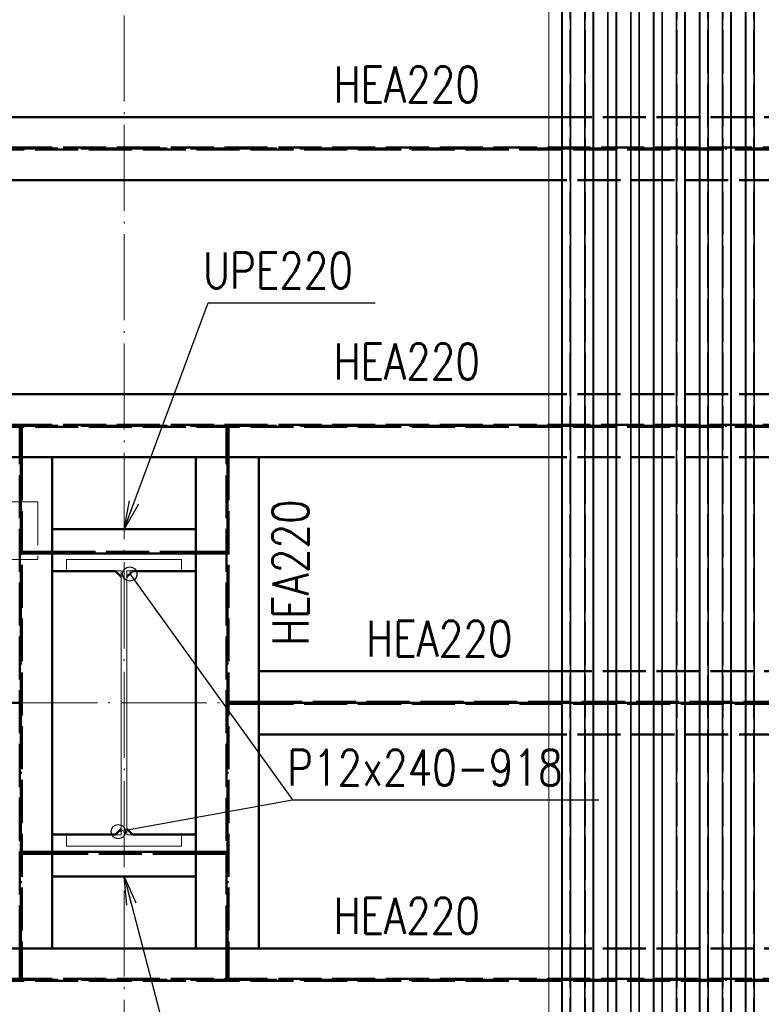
# Paper-space layout 'Layout1' of a CAD drawing. Extents: x -2 to 1033, y -36 to 596.
# Tile 21 of 69: x 358 to 410, y 403 to 472. Entities that reach past the tile are written whole.
import ezdxf

# ---------------------------------------------------------------- set-up
doc = ezdxf.new("R2010")
doc.units = 0
for name, pattern in [('ACAD_ISO02W100', [15, 12, -3]), ('ACAD_ISO04W100', [30.5, 24, -3, 0.5, -3]), ('HP_01_CER_B', [8, 5, -1, 1, -1])]:
    doc.linetypes.add(name, pattern=pattern)
for name, color, linetype, lineweight in [('SS_1.ET-HALA_TaO-RASTR', 7, 'HP_01_CER_B', 13), ('SS_1.ET-HALA_TaO-SLOUP', 9, 'CONTINUOUS', 13), ('SS_2.ET-HALA_TaO-MOULDSHOP-JD-JERAB_3t', 9, 'CONTINUOUS', 13), ('SS_2.ET-HALA_TaO-MOULDSHOP-PODLAH.NOSNIK', 160, 'CONTINUOUS', 50), ('SS_2.ET-HALA_TaO-MOULDSHOP-TRAPEZ.PLECH', 153, 'CONTINUOUS', 18), ('SS_POPIS_PROFILU', 13, 'CONTINUOUS', 25)]:
    doc.layers.add(name, color=color, linetype=linetype, lineweight=lineweight)
doc.styles.add('romans.shx', font='romans.shx', dxfattribs={"height": 5})

psp = doc.layouts.get("Layout1")

# ---------------------------------------------------------------- linework, layer by layer
at = {"layer": 'SS_1.ET-HALA_TaO-RASTR', "linetype": 'ACAD_ISO04W100', "ltscale": 0.25}
for p, q in [((365.5067, 290.7065), (365.5067, 542.5452)), ((29.7772, 424.1622), (477.0728, 424.1621))]:
    psp.add_line(p, q, dxfattribs=at)
at = {"layer": 'SS_1.ET-HALA_TaO-SLOUP', "color": 5, "linetype": 'Continuous', "ltscale": 0.25}
for p, q in [((369.5067, 434.1621), (361.5067, 434.1621)), ((361.5067, 434.1621), (361.5067, 433.3621)), ((369.5067, 433.3621), (369.5067, 434.1621)), ((361.5067, 433.3621), (365.3067, 433.3621)), ((365.3067, 433.3621), (365.3067, 414.9621)), ((365.7067, 433.3621), (369.5067, 433.3621)), ((365.7067, 414.9621), (365.7067, 433.3621)), ((365.3067, 414.9621), (361.5067, 414.9621)), ((361.5067, 414.9621), (361.5067, 414.1621)), ((369.5067, 414.9621), (365.7067, 414.9621)), ((369.5067, 414.1621), (369.5067, 414.9621)), ((361.5067, 414.1621), (369.5067, 414.1621))]:
    psp.add_line(p, q, dxfattribs=at)
at = {"layer": 'SS_2.ET-HALA_TaO-MOULDSHOP-JD-JERAB_3t', "color": 252, "linetype": 'ACAD_ISO02W100', "ltscale": 0.25}
for p, q in [((359.5067, 438.1621), (356.1067, 438.1621)), ((359.5067, 438.1621), (359.5067, 434.1621)), ((359.5067, 434.1621), (356.1067, 434.1621))]:
    psp.add_line(p, q, dxfattribs=at)
at = {"layer": 'SS_2.ET-HALA_TaO-MOULDSHOP-PODLAH.NOSNIK', "color": 1, "linetype": 'Continuous', "ltscale": 0.25}
for p, q in [((335.0067, 465.0021), (395.1067, 465.0021)), ((395.1067, 460.6021), (335.0067, 460.6021)), ((395.1067, 445.6821), (335.0067, 445.6821)), ((395.1067, 441.2821), (335.0067, 441.2821)), ((360.5067, 407.0421), (360.5067, 441.2821)), ((370.5067, 407.0421), (370.5067, 441.2821)), ((374.9067, 407.0421), (374.9067, 441.2821)), ((370.5067, 436.2621), (360.5067, 436.2621)), ((360.5067, 434.5621), (370.5067, 434.5621)), ((364.9067, 433.3421), (360.5067, 433.3421)), ((365.3067, 432.9421), (364.9067, 433.3421)), ((366.1067, 433.3421), (365.7067, 432.9421)), ((370.5067, 433.3421), (366.1067, 433.3421)), ((374.9067, 426.3621), (395.1067, 426.3621)), ((395.1067, 421.9621), (374.9067, 421.9621)), ((364.9067, 414.9821), (365.3067, 415.3821)), ((365.7067, 415.3821), (366.1067, 414.9821)), ((360.5067, 414.9821), (364.9067, 414.9821)), ((366.1067, 414.9821), (370.5067, 414.9821)), ((370.5067, 413.7621), (360.5067, 413.7621)), ((360.5067, 412.0621), (370.5067, 412.0621)), ((335.0067, 407.0421), (395.1067, 407.0421))]:
    psp.add_line(p, q, dxfattribs=at)
at = {"layer": 'SS_2.ET-HALA_TaO-MOULDSHOP-PODLAH.NOSNIK', "color": 3, "linetype": 'ACAD_ISO02W100', "ltscale": 0.25}
for p, q in [((395.1067, 465.0021), (415.1067, 465.0021)), ((335.0067, 462.8721), (437.3067, 462.8721)), ((437.3067, 462.7321), (335.0067, 462.7321)), ((415.1067, 460.6021), (395.1067, 460.6021)), ((415.1067, 445.6821), (395.1067, 445.6821)), ((335.0067, 443.5521), (437.3067, 443.5521)), ((437.3067, 443.4121), (335.0067, 443.4121)), ((358.2367, 441.3821), (358.2367, 443.4121)), ((358.3767, 443.4121), (358.3767, 441.3821)), ((372.6367, 441.3821), (372.6367, 443.4121)), ((372.7767, 443.4121), (372.7767, 441.3821)), ((358.3767, 441.3821), (358.2367, 441.3821)), ((358.2367, 441.3114), (358.2367, 441.3821)), ((358.2367, 441.2821), (358.2367, 441.3114)), ((358.2367, 407.0421), (358.2367, 441.2821)), ((358.3767, 441.3821), (358.3767, 441.3114)), ((358.3767, 441.3114), (358.3767, 441.2821)), ((358.3767, 441.2821), (358.3767, 407.0421)), ((372.7767, 441.3821), (372.6367, 441.3821)), ((372.6367, 441.3114), (372.6367, 441.3821)), ((372.6367, 441.2821), (372.6367, 441.3114)), ((372.6367, 407.0421), (372.6367, 441.2821)), ((372.7767, 441.3821), (372.7767, 441.3114)), ((372.7767, 441.3114), (372.7767, 441.2821)), ((372.7767, 441.2821), (372.7767, 407.0421)), ((415.1067, 441.2821), (395.1067, 441.2821)), ((358.3767, 434.6921), (360.4067, 434.6921)), ((358.3767, 434.5621), (360.4067, 434.5621)), ((360.4067, 434.6921), (360.4774, 434.6921)), ((360.4067, 434.6921), (360.4067, 434.5621)), ((360.4067, 434.5621), (360.4774, 434.5621)), ((360.4774, 434.6921), (360.5067, 434.6921)), ((360.4774, 434.5621), (360.5067, 434.5621)), ((360.5067, 434.6921), (370.5067, 434.6921)), ((370.5067, 434.6921), (370.536, 434.6921)), ((370.5067, 434.5621), (370.536, 434.5621)), ((370.536, 434.6921), (370.6067, 434.6921)), ((370.536, 434.5621), (370.6067, 434.5621)), ((370.6067, 434.6921), (372.6367, 434.6921)), ((370.6067, 434.5621), (370.6067, 434.6921)), ((370.6067, 434.5621), (372.6367, 434.5621)), ((395.1067, 426.3621), (415.1067, 426.3621)), ((372.7767, 424.2321), (374.8067, 424.2321)), ((374.8067, 424.2321), (374.8774, 424.2321)), ((374.8067, 424.2321), (374.8067, 424.0921)), ((374.8774, 424.2321), (374.9067, 424.2321)), ((374.9067, 424.2321), (437.3067, 424.2321)), ((374.8067, 424.0921), (372.7767, 424.0921)), ((374.8774, 424.0921), (374.8067, 424.0921)), ((374.9067, 424.0921), (374.8774, 424.0921)), ((437.3067, 424.0921), (374.9067, 424.0921)), ((415.1067, 421.9621), (395.1067, 421.9621)), ((360.4067, 413.7621), (358.3767, 413.7621)), ((360.4067, 413.6321), (358.3767, 413.6321)), ((360.4774, 413.7621), (360.4067, 413.7621)), ((360.4067, 413.7621), (360.4067, 413.6321)), ((360.4774, 413.6321), (360.4067, 413.6321)), ((360.5067, 413.7621), (360.4774, 413.7621)), ((360.5067, 413.6321), (360.4774, 413.6321)), ((370.5067, 413.6321), (360.5067, 413.6321)), ((370.536, 413.7621), (370.5067, 413.7621)), ((370.536, 413.6321), (370.5067, 413.6321)), ((370.6067, 413.7621), (370.536, 413.7621)), ((370.6067, 413.6321), (370.536, 413.6321)), ((372.6367, 413.7621), (370.6067, 413.7621)), ((370.6067, 413.6321), (370.6067, 413.7621)), ((372.6367, 413.6321), (370.6067, 413.6321)), ((358.2367, 407.0129), (358.2367, 407.0421)), ((358.2367, 406.9421), (358.2367, 407.0129)), ((358.2367, 406.9421), (358.3767, 406.9421)), ((358.2367, 404.9122), (358.2367, 406.9421)), ((358.3767, 407.0421), (358.3767, 407.0129)), ((358.3767, 407.0129), (358.3767, 406.9421)), ((358.3767, 406.9421), (358.3767, 404.9122)), ((372.6367, 407.0129), (372.6367, 407.0421)), ((372.6367, 406.9421), (372.6367, 407.0129)), ((372.6367, 406.9421), (372.7767, 406.9421)), ((372.6367, 404.9122), (372.6367, 406.9421)), ((372.7767, 407.0421), (372.7767, 407.0129)), ((372.7767, 407.0129), (372.7767, 406.9421)), ((372.7767, 406.9421), (372.7767, 404.9122)), ((395.1067, 407.0421), (415.1067, 407.0421)), ((335.0067, 404.9121), (437.3067, 404.9121)), ((437.3067, 404.7721), (335.0067, 404.7721))]:
    psp.add_line(p, q, dxfattribs=at)
at = {"layer": 'SS_2.ET-HALA_TaO-MOULDSHOP-PODLAH.NOSNIK', "color": 7, "linetype": 'ACAD_ISO04W100', "ltscale": 0.25}
for p, q in [((332.0067, 462.8021), (440.3067, 462.8021)), ((332.0067, 443.4821), (440.3067, 443.4821)), ((358.3067, 404.8421), (358.3067, 443.4821)), ((372.7067, 404.8421), (372.7067, 443.4821)), ((358.3067, 434.5621), (372.7067, 434.5621)), ((332.0067, 424.1621), (358.3067, 424.1621)), ((372.7067, 424.1621), (440.3067, 424.1621)), ((358.3067, 413.7621), (372.7067, 413.7621)), ((332.0067, 404.8421), (440.3067, 404.8421))]:
    psp.add_line(p, q, dxfattribs=at)
at = {"layer": 'SS_2.ET-HALA_TaO-MOULDSHOP-TRAPEZ.PLECH', "color": 5, "linetype": 'Continuous', "ltscale": 0.25}
for p, q in [((395.1067, 522.7621), (395.1067, 325.5622)), ((395.9828, 522.7621), (395.9828, 325.5622)), ((396.0478, 522.7621), (396.0478, 325.5622)), ((396.5827, 522.7621), (396.5827, 325.5622)), ((396.6305, 522.7621), (396.6305, 325.5622)), ((397.5828, 522.7621), (397.5828, 325.5622)), ((397.6307, 522.7621), (397.6307, 325.5622)), ((398.1655, 522.7621), (398.1655, 325.5622)), ((398.2305, 522.7621), (398.2305, 325.5622)), ((399.1828, 522.7621), (399.1828, 325.5622)), ((399.2478, 522.7621), (399.2478, 325.5622)), ((399.7827, 522.7621), (399.7827, 325.5622)), ((399.8305, 522.7621), (399.8305, 325.5622)), ((400.7828, 522.7621), (400.7828, 325.5622)), ((400.8307, 522.7621), (400.8307, 325.5622)), ((401.3655, 522.7621), (401.3655, 325.5622)), ((401.4305, 522.7621), (401.4305, 325.5622)), ((402.3828, 522.7621), (402.3828, 325.5622)), ((402.4478, 522.7621), (402.4478, 325.5622)), ((402.9827, 522.7621), (402.9827, 325.5622)), ((403.0305, 522.7621), (403.0305, 325.5622)), ((403.9828, 522.7621), (403.9828, 325.5622)), ((404.0307, 522.7621), (404.0307, 325.5622)), ((404.5655, 522.7621), (404.5655, 325.5622)), ((404.6305, 522.7621), (404.6305, 325.5622)), ((405.5828, 522.7621), (405.5828, 325.5622)), ((405.6478, 522.7621), (405.6478, 325.5622)), ((406.1827, 522.7621), (406.1827, 325.5622)), ((406.2305, 522.7621), (406.2305, 325.5622)), ((407.1828, 522.7621), (407.1828, 325.5622)), ((407.2307, 522.7621), (407.2307, 325.5622)), ((407.7655, 522.7621), (407.7655, 325.5622)), ((407.8305, 522.7621), (407.8305, 325.5622)), ((408.7828, 522.7621), (408.7828, 325.5622)), ((408.8478, 522.7621), (408.8478, 325.5622)), ((409.3827, 522.7621), (409.3827, 325.5622)), ((409.4305, 522.7621), (409.4305, 325.5622))]:
    psp.add_line(p, q, dxfattribs=at)
at = {"layer": 'SS_2.ET-HALA_TaO-MOULDSHOP-TRAPEZ.PLECH', "color": 5, "linetype": 'ACAD_ISO02W100', "ltscale": 0.25}
for p, q in [((396.0307, 325.5622), (396.0307, 522.7621)), ((396.5655, 325.5622), (396.5655, 522.7621)), ((397.6478, 325.5622), (397.6478, 522.7621)), ((398.1827, 325.5622), (398.1827, 522.7621)), ((399.2307, 325.5622), (399.2307, 522.7621)), ((399.7655, 325.5622), (399.7655, 522.7621)), ((400.8478, 325.5622), (400.8478, 522.7621)), ((401.3827, 325.5622), (401.3827, 522.7621)), ((402.4307, 325.5622), (402.4307, 522.7621)), ((402.9655, 325.5622), (402.9655, 522.7621)), ((404.0478, 325.5622), (404.0478, 522.7621)), ((404.5827, 325.5622), (404.5827, 522.7621)), ((405.6307, 325.5622), (405.6307, 522.7621)), ((406.1655, 325.5622), (406.1655, 522.7621)), ((407.2478, 325.5622), (407.2478, 522.7621)), ((407.7827, 325.5622), (407.7827, 522.7621)), ((408.8307, 325.5622), (408.8307, 522.7621)), ((409.3655, 325.5622), (409.3655, 522.7621))]:
    psp.add_line(p, q, dxfattribs=at)
at = {"layer": 'SS_POPIS_PROFILU', "color": 0, "linetype": 'ByBlock'}
for p, q in [((365.5067, 436.2621), (365.8912, 438.2529)), ((365.5067, 436.2621), (366.2037, 438.1368)), ((366.5161, 438.0206), (365.5067, 436.2621)), ((365.6901, 410.0429), (365.5067, 412.0621)), ((365.5067, 412.0621), (366.3351, 410.2115)), ((365.5067, 412.0621), (366.0126, 410.1272))]:
    psp.add_line(p, q, dxfattribs=at)
at = {"layer": 'SS_POPIS_PROFILU', "color": 13}
for points in [[(365.5067, 436.2621), (371.3784, 452.0553), (382.9975, 452.0553)], [(365.9067, 433.1421), (377.2435, 417.3881), (398.5768, 417.3881)], [(365.1067, 415.1821), (377.2435, 417.3881), (398.5768, 417.3881)], [(365.5067, 412.0621), (369.463, 396.9315), (357.0269, 396.9315)]]:
    psp.add_lwpolyline(points, dxfattribs=at)
at = {"layer": 'SS_POPIS_PROFILU', "color": 0, "linetype": 'ByBlock', "lineweight": -2}
for centre in [(365.9067, 433.1421), (365.1067, 415.1821)]:
    psp.add_circle(centre, 0.5, dxfattribs=at)

# ---------------------------------------------------------------- texts
at = {"layer": 'SS_POPIS_PROFILU', "color": 13, "style": 'romans.shx', "width": 0.8}
for s, p in [('HEA220', (380.1079, 466.0231)), ('UPE220', (371.0013, 453.0553)), ('HEA220', (380.1079, 446.7031)), ('HEA220', (382.3752, 427.3831)), ('P12x240-918', (376.8664, 418.3881)), ('P12x240-918', (376.8664, 418.3881)), ('HEA220', (380.1079, 408.0631))]:
    psp.add_text(s, height=2.5, dxfattribs=at).set_placement(p)
psp.add_text('HEA220', height=2.5, rotation=90, dxfattribs=at).set_placement((378.3537, 428.1431))

doc.saveas('drawing.dxf')
